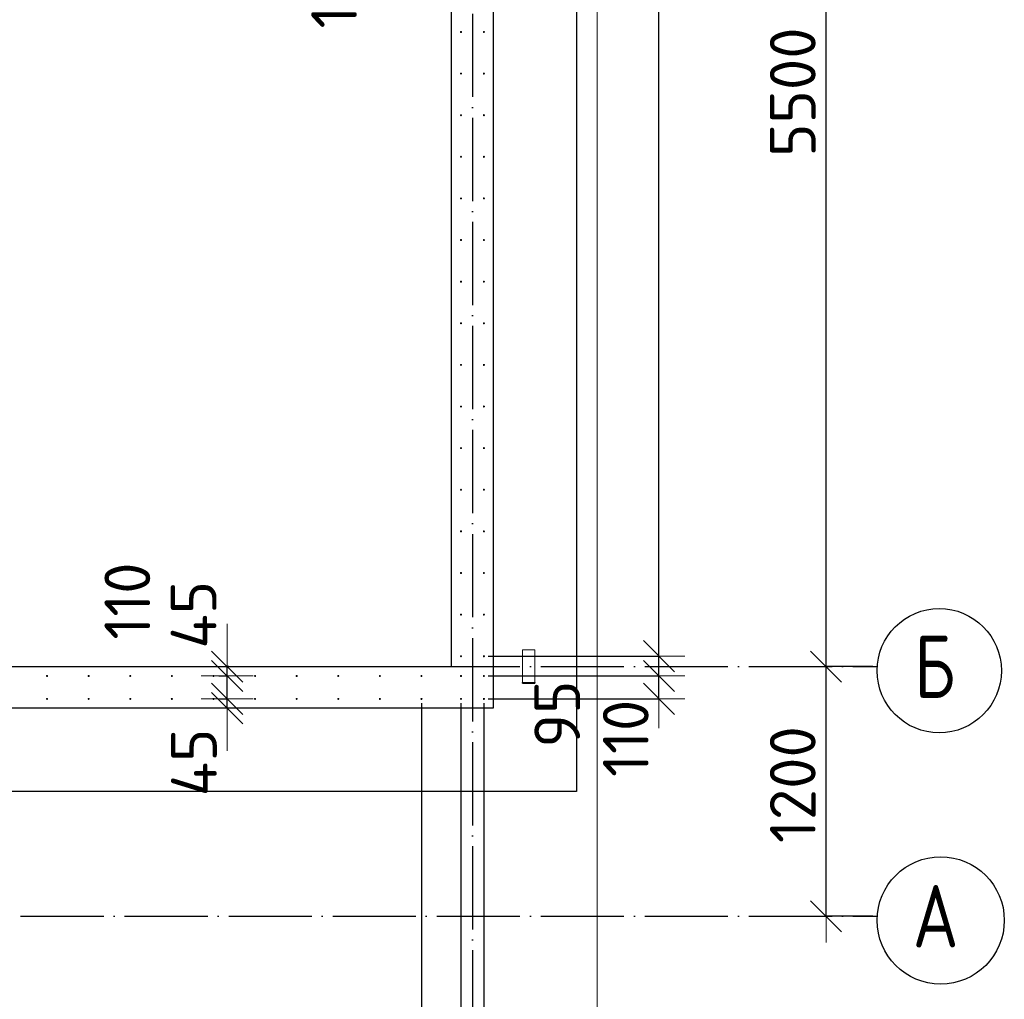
# Model space of a CAD drawing. Header units: millimetres. Extents: x 123094 to 184385, y 26948 to 48500.
# Tile 77 of 108: x 165203 to 169937, y 29601 to 34309. Entities that reach past the tile are written whole.
import ezdxf

# ---------------------------------------------------------------- set-up
doc = ezdxf.new("R2010")
doc.units = ezdxf.units.MM
doc.header["$PDMODE"] = 65
for name, pattern in [('______11', [500, 400, -50, 0, -50]), ('______2', [270, 200, -70]), ('______5', [1100, 800, -100, 100, -100])]:
    doc.linetypes.add(name, pattern=pattern)
for name, color, linetype, lineweight in [('Standard', 7, 'Continuous', 25), ('Арм.стержн. Выпуски', 180, 'Continuous', 35), ('Размерная линия_ общее', 7, 'Continuous', 13), ('Стальная конструкция_ общее', 7, 'Continuous', 25), ('Стена_ общее', 7, 'Continuous', 35), ('Фундамент_ общее', 7, 'Continuous', 35)]:
    doc.layers.add(name, color=color, linetype=linetype, lineweight=lineweight)
doc.layers.add('Осевая линия_ общее', color=7, linetype='______5', lineweight=13, true_color=0xa0a0a0)
doc.styles.add('ISOCPEUR', font='ISOCPEUR')
doc.dimstyles.new('DIMSTYLE_2', dxfattribs={"dimtxt": 220, "dimasz": 250, "dimexe": 0, "dimexo": 0, "dimgap": 110, "dimtad": 2, "dimdec": 0, "dimrnd": 5, "dimzin": 12, "dimdsep": 46, "dimtxsty": 'ISOCPEUR', "dimblk1": 'ALL_ML_STRICH', "dimblk2": 'ALL_ML_STRICH', "dimsah": 1, "dimcen": 0, "dimclrd": 7, "dimclre": 256, "dimclrt": 7, "dimadec": 0, "dimazin": 0, "dimtfac": 1, "dimtdec": 0, "dimtix": 1, "dimtmove": 2, "dimatfit": 3, "dimfxl": 0, "dimtzin": 0, "dimlwd": 0, "dimlwe": -3, "dimarcsym": 0})
doc.dimstyles.new('DIMSTYLE_3', dxfattribs={"dimtxt": 220, "dimasz": 250, "dimexe": 0, "dimexo": 0, "dimgap": 110, "dimtad": 2, "dimdec": 0, "dimrnd": 5, "dimzin": 12, "dimdsep": 46, "dimtxsty": 'ISOCPEUR', "dimblk1": 'ALL_ML_STRICH', "dimblk2": 'ALL_ML_STRICH', "dimsah": 1, "dimcen": 0, "dimclrd": 7, "dimclre": 256, "dimclrt": 7, "dimadec": 0, "dimazin": 0, "dimtfac": 1, "dimtdec": 0, "dimtix": 1, "dimtmove": 2, "dimatfit": 3, "dimfxl": 0, "dimtzin": 0, "dimlwd": 0, "dimlwe": -3, "dimarcsym": 0})
doc.dimstyles.new('DIMSTYLE_5', dxfattribs={"dimtxt": 220, "dimasz": 250, "dimexe": 0, "dimexo": 0, "dimgap": 110, "dimtad": 2, "dimdec": 0, "dimrnd": 5, "dimzin": 12, "dimdsep": 46, "dimtxsty": 'ISOCPEUR', "dimblk1": 'ALL_ML_STRICH', "dimblk2": 'ALL_ML_STRICH', "dimsah": 1, "dimcen": 0, "dimclrd": 7, "dimclre": 256, "dimclrt": 7, "dimadec": 0, "dimazin": 0, "dimtfac": 1, "dimtdec": 0, "dimtix": 1, "dimtmove": 2, "dimatfit": 3, "dimfxl": 0, "dimtvp": 1.2, "dimtzin": 0, "dimlwd": 0, "dimlwe": -3, "dimarcsym": 0})

# ---------------------------------------------------------------- blocks, each defined once
blk = doc.blocks.new('ALL_ML_STRICH')
at = {"color": 0, "linetype": 'ByBlock', "lineweight": -2}
for p, q in [((0, -0.5), (0, 0.5)), ((-0.3, -0.3), (0.3, 0.3)), ((-1, 0), (0.5, 0))]:
    blk.add_line(p, q, dxfattribs=at)
blk = doc.blocks.new('*D4')
at = {"layer": 'DEFPOINTS', "color": 7, "linetype": 'Continuous', "lineweight": 13, "transparency": 33554687}
for p in [(169325.4, 31200), (169080, 30000), (169325.4, 30000)]:
    blk.add_point(p, dxfattribs=at)
at = {"layer": 'Размерная линия_ общее', "color": 253, "linetype": 'Continuous', "lineweight": -2, "true_color": 0xa0a0a0, "transparency": 33554687}
for p, q in [((169305.4, 31200), (169080, 31200)), ((169305.4, 30000), (169080, 30000))]:
    blk.add_line(p, q, dxfattribs=at)
at = {"layer": 'Размерная линия_ общее', "color": 7, "linetype": 'Continuous', "lineweight": -2, "transparency": 33554687}
blk.add_line((169080, 30000), (169080, 31200), dxfattribs=at)
at = {"layer": 'Размерная линия_ общее', "color": 7, "linetype": 'Continuous', "lineweight": 13, "transparency": 33554687, "xscale": 250, "yscale": 250, "zscale": 250}
for p, rotation in [((169080, 31200), 90), ((169080, 30000), 270)]:
    blk.add_blockref('ALL_ML_STRICH', p, dxfattribs=dict(at, rotation=rotation))
at = {"layer": 'Размерная линия_ общее', "color": 7, "linetype": 'Continuous', "lineweight": 13, "transparency": 33554687, "insert": (168920, 30633), "char_height": 220, "width": 880, "attachment_point": 5, "rotation": 90, "style": 'ISOCPEUR'}
blk.add_mtext('\\A1;{1200}', dxfattribs=at)
blk = doc.blocks.new('*D5')
at = {"layer": 'DEFPOINTS', "color": 7, "linetype": 'Continuous', "lineweight": 13, "transparency": 33554687}
for p in [(169325.4, 36700), (169080, 31200), (169325.4, 31200)]:
    blk.add_point(p, dxfattribs=at)
at = {"layer": 'Размерная линия_ общее', "color": 253, "linetype": 'Continuous', "lineweight": -2, "true_color": 0xa0a0a0, "transparency": 33554687}
for p, q in [((169305.4, 36700), (169080, 36700)), ((169305.4, 31200), (169080, 31200))]:
    blk.add_line(p, q, dxfattribs=at)
at = {"layer": 'Размерная линия_ общее', "color": 7, "linetype": 'Continuous', "lineweight": -2, "transparency": 33554687}
blk.add_line((169080, 31200), (169080, 36700), dxfattribs=at)
at = {"layer": 'Размерная линия_ общее', "color": 7, "linetype": 'Continuous', "lineweight": 13, "transparency": 33554687, "xscale": 250, "yscale": 250, "zscale": 250}
for p, rotation in [((169080, 36700), 90), ((169080, 31200), 270)]:
    blk.add_blockref('ALL_ML_STRICH', p, dxfattribs=dict(at, rotation=rotation))
at = {"layer": 'Размерная линия_ общее', "color": 7, "linetype": 'Continuous', "lineweight": 13, "transparency": 33554687, "insert": (168920, 33961), "char_height": 220, "width": 880, "attachment_point": 5, "rotation": 90, "style": 'ISOCPEUR'}
blk.add_mtext('\\A1;{5500}', dxfattribs=at)
blk = doc.blocks.new('*D11')
at = {"layer": 'DEFPOINTS', "color": 7, "linetype": 'Continuous', "lineweight": 13, "transparency": 33554687}
for p in [(167435, 31155), (167435, 31045), (168276.8, 31045)]:
    blk.add_point(p, dxfattribs=at)
at = {"layer": 'Размерная линия_ общее', "color": 253, "linetype": 'Continuous', "lineweight": -2, "true_color": 0xa0a0a0, "transparency": 33554687}
for p, q in [((167455, 31155), (168276.8, 31155)), ((167455, 31045), (168276.8, 31045))]:
    blk.add_line(p, q, dxfattribs=at)
at = {"layer": 'Размерная линия_ общее', "color": 7, "linetype": 'Continuous', "lineweight": -2, "transparency": 33554687}
blk.add_line((168276.8, 31045), (168276.8, 31155), dxfattribs=at)
at = {"layer": 'Размерная линия_ общее', "color": 7, "linetype": 'Continuous', "lineweight": 13, "transparency": 33554687, "xscale": 250, "yscale": 250, "zscale": 250}
for p, rotation in [((168276.8, 31045), 270), ((168276.8, 31155), 90)]:
    blk.add_blockref('ALL_ML_STRICH', p, dxfattribs=dict(at, rotation=rotation))
at = {"layer": 'Размерная линия_ общее', "color": 7, "linetype": 'Continuous', "lineweight": 13, "transparency": 33554687, "insert": (168117.1, 30855.4), "char_height": 220, "width": 660, "attachment_point": 5, "rotation": 90, "style": 'ISOCPEUR'}
blk.add_mtext('\\A1;{110}', dxfattribs=at)
blk = doc.blocks.new('*D12')
at = {"layer": 'DEFPOINTS', "color": 7, "linetype": 'Continuous', "lineweight": 13, "transparency": 33554687}
for p in [(167435, 31250), (167435, 31155), (168276.8, 31155)]:
    blk.add_point(p, dxfattribs=at)
at = {"layer": 'Размерная линия_ общее', "color": 253, "linetype": 'Continuous', "lineweight": -2, "true_color": 0xa0a0a0, "transparency": 33554687}
for p, q in [((167455, 31250), (168276.8, 31250)), ((167455, 31155), (168276.8, 31155))]:
    blk.add_line(p, q, dxfattribs=at)
at = {"layer": 'Размерная линия_ общее', "color": 7, "linetype": 'Continuous', "lineweight": -2, "transparency": 33554687}
blk.add_line((168276.8, 31155), (168276.8, 31250), dxfattribs=at)
at = {"layer": 'Размерная линия_ общее', "color": 7, "linetype": 'Continuous', "lineweight": 13, "transparency": 33554687, "xscale": 250, "yscale": 250, "zscale": 250}
for p, rotation in [((168276.8, 31155), 270), ((168276.8, 31250), 90)]:
    blk.add_blockref('ALL_ML_STRICH', p, dxfattribs=dict(at, rotation=rotation))
at = {"layer": 'Размерная линия_ общее', "color": 7, "linetype": 'Continuous', "lineweight": 13, "transparency": 33554687, "insert": (167787.5, 30972.1), "char_height": 220, "width": 440, "attachment_point": 5, "rotation": 90, "style": 'ISOCPEUR'}
blk.add_mtext('\\A1;{95}', dxfattribs=at)
blk = doc.blocks.new('*D13')
at = {"layer": 'DEFPOINTS', "color": 7, "linetype": 'Continuous', "lineweight": 13, "transparency": 33554687}
for p in [(167435, 43850), (167435, 31250), (168276.8, 31250)]:
    blk.add_point(p, dxfattribs=at)
at = {"layer": 'Размерная линия_ общее', "color": 253, "linetype": 'Continuous', "lineweight": -2, "true_color": 0xa0a0a0, "transparency": 33554687}
for p, q in [((167455, 43850), (168276.8, 43850)), ((167455, 31250), (168276.8, 31250))]:
    blk.add_line(p, q, dxfattribs=at)
at = {"layer": 'Размерная линия_ общее', "color": 7, "linetype": 'Continuous', "lineweight": -2, "transparency": 33554687}
blk.add_line((168276.8, 31250), (168276.8, 43850), dxfattribs=at)
at = {"layer": 'Размерная линия_ общее', "color": 7, "linetype": 'Continuous', "lineweight": 13, "transparency": 33554687, "xscale": 250, "yscale": 250, "zscale": 250}
for p, rotation in [((168276.8, 43850), 90), ((168276.8, 31250), 270)]:
    blk.add_blockref('ALL_ML_STRICH', p, dxfattribs=dict(at, rotation=rotation))
at = {"layer": 'Размерная линия_ общее', "color": 7, "linetype": 'Continuous', "lineweight": 13, "transparency": 33554687, "insert": (168006.8, 36659), "char_height": 220, "width": 11, "attachment_point": 1, "rotation": 90, "line_spacing_factor": 0.60241, "style": 'ISOCPEUR'}
blk.add_mtext('63х200=12600', dxfattribs=at)
blk = doc.blocks.new('*D111')
at = {"layer": 'DEFPOINTS', "color": 7, "linetype": 'Continuous', "lineweight": 13, "transparency": 33554687}
for p in [(166145.4, 31045), (166200.8, 31000), (166240.1, 31000)]:
    blk.add_point(p, dxfattribs=at)
at = {"layer": 'Размерная линия_ общее', "color": 253, "linetype": 'Continuous', "lineweight": -2, "true_color": 0xa0a0a0, "transparency": 33554687}
for p, q in [((166165.4, 31045), (166200.8, 31045)), ((166220.1, 31000), (166200.8, 31000))]:
    blk.add_line(p, q, dxfattribs=at)
at = {"layer": 'Размерная линия_ общее', "color": 7, "linetype": 'Continuous', "lineweight": -2, "transparency": 33554687}
blk.add_line((166200.8, 31000), (166200.8, 31045), dxfattribs=at)
at = {"layer": 'Размерная линия_ общее', "color": 7, "linetype": 'Continuous', "lineweight": 13, "transparency": 33554687, "xscale": 250, "yscale": 250, "zscale": 250}
for p, rotation in [((166200.8, 31000), 270), ((166200.8, 31045), 90)]:
    blk.add_blockref('ALL_ML_STRICH', p, dxfattribs=dict(at, rotation=rotation))
at = {"layer": 'Размерная линия_ общее', "color": 7, "linetype": 'Continuous', "lineweight": 13, "transparency": 33554687, "insert": (166041.2, 30739.6), "char_height": 220, "width": 440, "attachment_point": 5, "rotation": 90, "style": 'ISOCPEUR'}
blk.add_mtext('\\A1;{45}', dxfattribs=at)
blk = doc.blocks.new('*D112')
at = {"layer": 'DEFPOINTS', "color": 7, "linetype": 'Continuous', "lineweight": 13, "transparency": 33554687}
for p in [(166140.4, 31155), (166145.4, 31045), (166200.8, 31045)]:
    blk.add_point(p, dxfattribs=at)
at = {"layer": 'Размерная линия_ общее', "color": 253, "linetype": 'Continuous', "lineweight": -2, "true_color": 0xa0a0a0, "transparency": 33554687}
for p, q in [((166160.4, 31155), (166200.8, 31155)), ((166165.4, 31045), (166200.8, 31045))]:
    blk.add_line(p, q, dxfattribs=at)
at = {"layer": 'Размерная линия_ общее', "color": 7, "linetype": 'Continuous', "lineweight": -2, "transparency": 33554687}
blk.add_line((166200.8, 31045), (166200.8, 31155), dxfattribs=at)
at = {"layer": 'Размерная линия_ общее', "color": 7, "linetype": 'Continuous', "lineweight": 13, "transparency": 33554687, "xscale": 250, "yscale": 250, "zscale": 250}
for p, rotation in [((166200.8, 31045), 270), ((166200.8, 31155), 90)]:
    blk.add_blockref('ALL_ML_STRICH', p, dxfattribs=dict(at, rotation=rotation))
at = {"layer": 'Размерная линия_ общее', "color": 7, "linetype": 'Continuous', "lineweight": 13, "transparency": 33554687, "insert": (165720.9, 31515.2), "char_height": 220, "width": 660, "attachment_point": 5, "rotation": 90, "style": 'ISOCPEUR'}
blk.add_mtext('\\A1;{110}', dxfattribs=at)
blk = doc.blocks.new('*D113')
at = {"layer": 'DEFPOINTS', "color": 7, "linetype": 'Continuous', "lineweight": 13, "transparency": 33554687}
for p in [(166229.2, 31200), (166140.4, 31155), (166200.8, 31155)]:
    blk.add_point(p, dxfattribs=at)
at = {"layer": 'Размерная линия_ общее', "color": 253, "linetype": 'Continuous', "lineweight": -2, "true_color": 0xa0a0a0, "transparency": 33554687}
for p, q in [((166209.2, 31200), (166200.8, 31200)), ((166160.4, 31155), (166200.8, 31155))]:
    blk.add_line(p, q, dxfattribs=at)
at = {"layer": 'Размерная линия_ общее', "color": 7, "linetype": 'Continuous', "lineweight": -2, "transparency": 33554687}
blk.add_line((166200.8, 31155), (166200.8, 31200), dxfattribs=at)
at = {"layer": 'Размерная линия_ общее', "color": 7, "linetype": 'Continuous', "lineweight": 13, "transparency": 33554687, "xscale": 250, "yscale": 250, "zscale": 250}
for p, rotation in [((166200.8, 31155), 270), ((166200.8, 31200), 90)]:
    blk.add_blockref('ALL_ML_STRICH', p, dxfattribs=dict(at, rotation=rotation))
at = {"layer": 'Размерная линия_ общее', "color": 7, "linetype": 'Continuous', "lineweight": 13, "transparency": 33554687, "insert": (166039.5, 31449.4), "char_height": 220, "width": 440, "attachment_point": 5, "rotation": 90, "style": 'ISOCPEUR'}
blk.add_mtext('\\A1;{45}', dxfattribs=at)
blk = doc.blocks.new('*D159')
at = {"layer": 'DEFPOINTS', "color": 7, "linetype": 'Continuous', "lineweight": 13, "transparency": 33554687}
for p in [(167325, 34563.7), (167435, 34558.7), (167435, 34503.3)]:
    blk.add_point(p, dxfattribs=at)
at = {"layer": 'Размерная линия_ общее', "color": 253, "linetype": 'Continuous', "lineweight": -2, "true_color": 0xa0a0a0, "transparency": 33554687}
for p, q in [((167325, 34543.7), (167325, 34503.3)), ((167435, 34538.7), (167435, 34503.3))]:
    blk.add_line(p, q, dxfattribs=at)
at = {"layer": 'Размерная линия_ общее', "color": 7, "linetype": 'Continuous', "lineweight": -2, "transparency": 33554687}
blk.add_line((167435, 34503.3), (167325, 34503.3), dxfattribs=at)
at = {"layer": 'Размерная линия_ общее', "color": 7, "linetype": 'Continuous', "lineweight": 13, "transparency": 33554687, "xscale": 250, "yscale": 250, "zscale": 250}
for p, rotation in [((167435, 34503.3), 360), ((167325, 34503.3), 180)]:
    blk.add_blockref('ALL_ML_STRICH', p, dxfattribs=dict(at, rotation=rotation))
at = {"layer": 'Размерная линия_ общее', "color": 7, "linetype": 'Continuous', "lineweight": 13, "transparency": 33554687, "insert": (166714.8, 34451.9), "char_height": 220, "width": 660, "attachment_point": 5, "rotation": 90, "style": 'ISOCPEUR'}
blk.add_mtext('\\A1;{110}', dxfattribs=at)
blk = doc.blocks.new('*D609')
at = {"layer": 'DEFPOINTS', "color": 7, "linetype": 'Continuous', "lineweight": 13, "transparency": 33554687}
for p in [(167135, 31045), (164135, 29795), (164135, 28639)]:
    blk.add_point(p, dxfattribs=at)
at = {"layer": 'Размерная линия_ общее', "color": 253, "linetype": 'Continuous', "lineweight": -2, "true_color": 0xa0a0a0, "transparency": 33554687}
for p, q in [((167135, 31025), (167135, 28639)), ((164135, 29775), (164135, 28639))]:
    blk.add_line(p, q, dxfattribs=at)
at = {"layer": 'Размерная линия_ общее', "color": 7, "linetype": 'Continuous', "lineweight": -2, "transparency": 33554687}
blk.add_line((164135, 28639), (167135, 28639), dxfattribs=at)
at = {"layer": 'Размерная линия_ общее', "color": 7, "linetype": 'Continuous', "lineweight": 13, "transparency": 33554687, "xscale": 250, "yscale": 250, "zscale": 250, "rotation": 180}
blk.add_blockref('ALL_ML_STRICH', (164135, 28639), dxfattribs=at)
at = {"layer": 'Размерная линия_ общее', "color": 7, "linetype": 'Continuous', "lineweight": 13, "transparency": 33554687, "xscale": 250, "yscale": 250, "zscale": 250}
blk.add_blockref('ALL_ML_STRICH', (167135, 28639), dxfattribs=at)
at = {"layer": 'Размерная линия_ общее', "color": 7, "linetype": 'Continuous', "lineweight": 13, "transparency": 33554687, "insert": (164821, 28909), "char_height": 220, "width": 11, "attachment_point": 1, "line_spacing_factor": 0.60241, "style": 'ISOCPEUR'}
blk.add_mtext('15х200=3000', dxfattribs=at)
blk = doc.blocks.new('*D610')
at = {"layer": 'DEFPOINTS', "color": 7, "linetype": 'Continuous', "lineweight": 13, "transparency": 33554687}
for p in [(167135, 31045), (167325, 31045), (167135, 28639)]:
    blk.add_point(p, dxfattribs=at)
at = {"layer": 'Размерная линия_ общее', "color": 253, "linetype": 'Continuous', "lineweight": -2, "true_color": 0xa0a0a0, "transparency": 33554687}
for p, q in [((167135, 31025), (167135, 28639)), ((167325, 31025), (167325, 28639))]:
    blk.add_line(p, q, dxfattribs=at)
at = {"layer": 'Размерная линия_ общее', "color": 7, "linetype": 'Continuous', "lineweight": -2, "transparency": 33554687}
blk.add_line((167135, 28639), (167325, 28639), dxfattribs=at)
at = {"layer": 'Размерная линия_ общее', "color": 7, "linetype": 'Continuous', "lineweight": 13, "transparency": 33554687, "xscale": 250, "yscale": 250, "zscale": 250, "rotation": 180}
blk.add_blockref('ALL_ML_STRICH', (167135, 28639), dxfattribs=at)
at = {"layer": 'Размерная линия_ общее', "color": 7, "linetype": 'Continuous', "lineweight": 13, "transparency": 33554687, "xscale": 250, "yscale": 250, "zscale": 250}
blk.add_blockref('ALL_ML_STRICH', (167325, 28639), dxfattribs=at)
at = {"layer": 'Размерная линия_ общее', "color": 7, "linetype": 'Continuous', "lineweight": 13, "transparency": 33554687, "insert": (167689.8, 29156.6), "char_height": 220, "width": 660, "attachment_point": 5, "style": 'ISOCPEUR'}
blk.add_mtext('\\A1;{190}', dxfattribs=at)
blk = doc.blocks.new('*D611')
at = {"layer": 'DEFPOINTS', "color": 7, "linetype": 'Continuous', "lineweight": 13, "transparency": 33554687}
for p in [(167325, 31045), (167435, 31045), (167325, 28639)]:
    blk.add_point(p, dxfattribs=at)
at = {"layer": 'Размерная линия_ общее', "color": 253, "linetype": 'Continuous', "lineweight": -2, "true_color": 0xa0a0a0, "transparency": 33554687}
for p, q in [((167325, 31025), (167325, 28639)), ((167435, 31025), (167435, 28639))]:
    blk.add_line(p, q, dxfattribs=at)
at = {"layer": 'Размерная линия_ общее', "color": 7, "linetype": 'Continuous', "lineweight": -2, "transparency": 33554687}
blk.add_line((167325, 28639), (167435, 28639), dxfattribs=at)
at = {"layer": 'Размерная линия_ общее', "color": 7, "linetype": 'Continuous', "lineweight": 13, "transparency": 33554687, "xscale": 250, "yscale": 250, "zscale": 250}
blk.add_blockref('ALL_ML_STRICH', (167435, 28639), dxfattribs=at)
at = {"layer": 'Размерная линия_ общее', "color": 7, "linetype": 'Continuous', "lineweight": 13, "transparency": 33554687, "xscale": 250, "yscale": 250, "zscale": 250, "rotation": 180}
blk.add_blockref('ALL_ML_STRICH', (167325, 28639), dxfattribs=at)
at = {"layer": 'Размерная линия_ общее', "color": 7, "linetype": 'Continuous', "lineweight": 13, "transparency": 33554687, "insert": (167739.7, 28799), "char_height": 220, "width": 660, "attachment_point": 5, "style": 'ISOCPEUR'}
blk.add_mtext('\\A1;{110}', dxfattribs=at)

msp = doc.modelspace()

# ---------------------------------------------------------------- hatches: boundary and pattern name
at = {"layer": 'Арм.стержн. Выпуски', "linetype": 'Continuous', "lineweight": 35, "transparency": 33554687}
for points in [[(167330, 34250), (167329.6, 34251.9), (167328.5, 34253.5), (167326.9, 34254.6), (167325, 34255), (167323.1, 34254.6), (167321.5, 34253.5), (167320.4, 34251.9), (167320, 34250), (167320.4, 34248.1), (167321.5, 34246.5), (167323.1, 34245.4), (167325, 34245), (167326.9, 34245.4), (167328.5, 34246.5), (167329.6, 34248.1)], [(167440, 34250), (167439.6, 34251.9), (167438.5, 34253.5), (167436.9, 34254.6), (167435, 34255), (167433.1, 34254.6), (167431.5, 34253.5), (167430.4, 34251.9), (167430, 34250), (167430.4, 34248.1), (167431.5, 34246.5), (167433.1, 34245.4), (167435, 34245), (167436.9, 34245.4), (167438.5, 34246.5), (167439.6, 34248.1)], [(167330, 34050), (167329.6, 34051.9), (167328.5, 34053.5), (167326.9, 34054.6), (167325, 34055), (167323.1, 34054.6), (167321.5, 34053.5), (167320.4, 34051.9), (167320, 34050), (167320.4, 34048.1), (167321.5, 34046.5), (167323.1, 34045.4), (167325, 34045), (167326.9, 34045.4), (167328.5, 34046.5), (167329.6, 34048.1)], [(167440, 34050), (167439.6, 34051.9), (167438.5, 34053.5), (167436.9, 34054.6), (167435, 34055), (167433.1, 34054.6), (167431.5, 34053.5), (167430.4, 34051.9), (167430, 34050), (167430.4, 34048.1), (167431.5, 34046.5), (167433.1, 34045.4), (167435, 34045), (167436.9, 34045.4), (167438.5, 34046.5), (167439.6, 34048.1)], [(167330, 33850), (167329.6, 33851.9), (167328.5, 33853.5), (167326.9, 33854.6), (167325, 33855), (167323.1, 33854.6), (167321.5, 33853.5), (167320.4, 33851.9), (167320, 33850), (167320.4, 33848.1), (167321.5, 33846.5), (167323.1, 33845.4), (167325, 33845), (167326.9, 33845.4), (167328.5, 33846.5), (167329.6, 33848.1)], [(167440, 33850), (167439.6, 33851.9), (167438.5, 33853.5), (167436.9, 33854.6), (167435, 33855), (167433.1, 33854.6), (167431.5, 33853.5), (167430.4, 33851.9), (167430, 33850), (167430.4, 33848.1), (167431.5, 33846.5), (167433.1, 33845.4), (167435, 33845), (167436.9, 33845.4), (167438.5, 33846.5), (167439.6, 33848.1)], [(167330, 33650), (167329.6, 33651.9), (167328.5, 33653.5), (167326.9, 33654.6), (167325, 33655), (167323.1, 33654.6), (167321.5, 33653.5), (167320.4, 33651.9), (167320, 33650), (167320.4, 33648.1), (167321.5, 33646.5), (167323.1, 33645.4), (167325, 33645), (167326.9, 33645.4), (167328.5, 33646.5), (167329.6, 33648.1)], [(167440, 33650), (167439.6, 33651.9), (167438.5, 33653.5), (167436.9, 33654.6), (167435, 33655), (167433.1, 33654.6), (167431.5, 33653.5), (167430.4, 33651.9), (167430, 33650), (167430.4, 33648.1), (167431.5, 33646.5), (167433.1, 33645.4), (167435, 33645), (167436.9, 33645.4), (167438.5, 33646.5), (167439.6, 33648.1)], [(167330, 33450), (167329.6, 33451.9), (167328.5, 33453.5), (167326.9, 33454.6), (167325, 33455), (167323.1, 33454.6), (167321.5, 33453.5), (167320.4, 33451.9), (167320, 33450), (167320.4, 33448.1), (167321.5, 33446.5), (167323.1, 33445.4), (167325, 33445), (167326.9, 33445.4), (167328.5, 33446.5), (167329.6, 33448.1)], [(167440, 33450), (167439.6, 33451.9), (167438.5, 33453.5), (167436.9, 33454.6), (167435, 33455), (167433.1, 33454.6), (167431.5, 33453.5), (167430.4, 33451.9), (167430, 33450), (167430.4, 33448.1), (167431.5, 33446.5), (167433.1, 33445.4), (167435, 33445), (167436.9, 33445.4), (167438.5, 33446.5), (167439.6, 33448.1)], [(167330, 33250), (167329.6, 33251.9), (167328.5, 33253.5), (167326.9, 33254.6), (167325, 33255), (167323.1, 33254.6), (167321.5, 33253.5), (167320.4, 33251.9), (167320, 33250), (167320.4, 33248.1), (167321.5, 33246.5), (167323.1, 33245.4), (167325, 33245), (167326.9, 33245.4), (167328.5, 33246.5), (167329.6, 33248.1)], [(167440, 33250), (167439.6, 33251.9), (167438.5, 33253.5), (167436.9, 33254.6), (167435, 33255), (167433.1, 33254.6), (167431.5, 33253.5), (167430.4, 33251.9), (167430, 33250), (167430.4, 33248.1), (167431.5, 33246.5), (167433.1, 33245.4), (167435, 33245), (167436.9, 33245.4), (167438.5, 33246.5), (167439.6, 33248.1)], [(167330, 33050), (167329.6, 33051.9), (167328.5, 33053.5), (167326.9, 33054.6), (167325, 33055), (167323.1, 33054.6), (167321.5, 33053.5), (167320.4, 33051.9), (167320, 33050), (167320.4, 33048.1), (167321.5, 33046.5), (167323.1, 33045.4), (167325, 33045), (167326.9, 33045.4), (167328.5, 33046.5), (167329.6, 33048.1)], [(167440, 33050), (167439.6, 33051.9), (167438.5, 33053.5), (167436.9, 33054.6), (167435, 33055), (167433.1, 33054.6), (167431.5, 33053.5), (167430.4, 33051.9), (167430, 33050), (167430.4, 33048.1), (167431.5, 33046.5), (167433.1, 33045.4), (167435, 33045), (167436.9, 33045.4), (167438.5, 33046.5), (167439.6, 33048.1)], [(167330, 32850), (167329.6, 32851.9), (167328.5, 32853.5), (167326.9, 32854.6), (167325, 32855), (167323.1, 32854.6), (167321.5, 32853.5), (167320.4, 32851.9), (167320, 32850), (167320.4, 32848.1), (167321.5, 32846.5), (167323.1, 32845.4), (167325, 32845), (167326.9, 32845.4), (167328.5, 32846.5), (167329.6, 32848.1)], [(167440, 32850), (167439.6, 32851.9), (167438.5, 32853.5), (167436.9, 32854.6), (167435, 32855), (167433.1, 32854.6), (167431.5, 32853.5), (167430.4, 32851.9), (167430, 32850), (167430.4, 32848.1), (167431.5, 32846.5), (167433.1, 32845.4), (167435, 32845), (167436.9, 32845.4), (167438.5, 32846.5), (167439.6, 32848.1)], [(167330, 32650), (167329.6, 32651.9), (167328.5, 32653.5), (167326.9, 32654.6), (167325, 32655), (167323.1, 32654.6), (167321.5, 32653.5), (167320.4, 32651.9), (167320, 32650), (167320.4, 32648.1), (167321.5, 32646.5), (167323.1, 32645.4), (167325, 32645), (167326.9, 32645.4), (167328.5, 32646.5), (167329.6, 32648.1)], [(167440, 32650), (167439.6, 32651.9), (167438.5, 32653.5), (167436.9, 32654.6), (167435, 32655), (167433.1, 32654.6), (167431.5, 32653.5), (167430.4, 32651.9), (167430, 32650), (167430.4, 32648.1), (167431.5, 32646.5), (167433.1, 32645.4), (167435, 32645), (167436.9, 32645.4), (167438.5, 32646.5), (167439.6, 32648.1)], [(167330, 32450), (167329.6, 32451.9), (167328.5, 32453.5), (167326.9, 32454.6), (167325, 32455), (167323.1, 32454.6), (167321.5, 32453.5), (167320.4, 32451.9), (167320, 32450), (167320.4, 32448.1), (167321.5, 32446.5), (167323.1, 32445.4), (167325, 32445), (167326.9, 32445.4), (167328.5, 32446.5), (167329.6, 32448.1)], [(167440, 32450), (167439.6, 32451.9), (167438.5, 32453.5), (167436.9, 32454.6), (167435, 32455), (167433.1, 32454.6), (167431.5, 32453.5), (167430.4, 32451.9), (167430, 32450), (167430.4, 32448.1), (167431.5, 32446.5), (167433.1, 32445.4), (167435, 32445), (167436.9, 32445.4), (167438.5, 32446.5), (167439.6, 32448.1)], [(167330, 32250), (167329.6, 32251.9), (167328.5, 32253.5), (167326.9, 32254.6), (167325, 32255), (167323.1, 32254.6), (167321.5, 32253.5), (167320.4, 32251.9), (167320, 32250), (167320.4, 32248.1), (167321.5, 32246.5), (167323.1, 32245.4), (167325, 32245), (167326.9, 32245.4), (167328.5, 32246.5), (167329.6, 32248.1)], [(167440, 32250), (167439.6, 32251.9), (167438.5, 32253.5), (167436.9, 32254.6), (167435, 32255), (167433.1, 32254.6), (167431.5, 32253.5), (167430.4, 32251.9), (167430, 32250), (167430.4, 32248.1), (167431.5, 32246.5), (167433.1, 32245.4), (167435, 32245), (167436.9, 32245.4), (167438.5, 32246.5), (167439.6, 32248.1)], [(167330, 32050), (167329.6, 32051.9), (167328.5, 32053.5), (167326.9, 32054.6), (167325, 32055), (167323.1, 32054.6), (167321.5, 32053.5), (167320.4, 32051.9), (167320, 32050), (167320.4, 32048.1), (167321.5, 32046.5), (167323.1, 32045.4), (167325, 32045), (167326.9, 32045.4), (167328.5, 32046.5), (167329.6, 32048.1)], [(167440, 32050), (167439.6, 32051.9), (167438.5, 32053.5), (167436.9, 32054.6), (167435, 32055), (167433.1, 32054.6), (167431.5, 32053.5), (167430.4, 32051.9), (167430, 32050), (167430.4, 32048.1), (167431.5, 32046.5), (167433.1, 32045.4), (167435, 32045), (167436.9, 32045.4), (167438.5, 32046.5), (167439.6, 32048.1)], [(167330, 31850), (167329.6, 31851.9), (167328.5, 31853.5), (167326.9, 31854.6), (167325, 31855), (167323.1, 31854.6), (167321.5, 31853.5), (167320.4, 31851.9), (167320, 31850), (167320.4, 31848.1), (167321.5, 31846.5), (167323.1, 31845.4), (167325, 31845), (167326.9, 31845.4), (167328.5, 31846.5), (167329.6, 31848.1)], [(167440, 31850), (167439.6, 31851.9), (167438.5, 31853.5), (167436.9, 31854.6), (167435, 31855), (167433.1, 31854.6), (167431.5, 31853.5), (167430.4, 31851.9), (167430, 31850), (167430.4, 31848.1), (167431.5, 31846.5), (167433.1, 31845.4), (167435, 31845), (167436.9, 31845.4), (167438.5, 31846.5), (167439.6, 31848.1)], [(167330, 31650), (167329.6, 31651.9), (167328.5, 31653.5), (167326.9, 31654.6), (167325, 31655), (167323.1, 31654.6), (167321.5, 31653.5), (167320.4, 31651.9), (167320, 31650), (167320.4, 31648.1), (167321.5, 31646.5), (167323.1, 31645.4), (167325, 31645), (167326.9, 31645.4), (167328.5, 31646.5), (167329.6, 31648.1)], [(167440, 31650), (167439.6, 31651.9), (167438.5, 31653.5), (167436.9, 31654.6), (167435, 31655), (167433.1, 31654.6), (167431.5, 31653.5), (167430.4, 31651.9), (167430, 31650), (167430.4, 31648.1), (167431.5, 31646.5), (167433.1, 31645.4), (167435, 31645), (167436.9, 31645.4), (167438.5, 31646.5), (167439.6, 31648.1)], [(167330, 31450), (167329.6, 31451.9), (167328.5, 31453.5), (167326.9, 31454.6), (167325, 31455), (167323.1, 31454.6), (167321.5, 31453.5), (167320.4, 31451.9), (167320, 31450), (167320.4, 31448.1), (167321.5, 31446.5), (167323.1, 31445.4), (167325, 31445), (167326.9, 31445.4), (167328.5, 31446.5), (167329.6, 31448.1)], [(167440, 31450), (167439.6, 31451.9), (167438.5, 31453.5), (167436.9, 31454.6), (167435, 31455), (167433.1, 31454.6), (167431.5, 31453.5), (167430.4, 31451.9), (167430, 31450), (167430.4, 31448.1), (167431.5, 31446.5), (167433.1, 31445.4), (167435, 31445), (167436.9, 31445.4), (167438.5, 31446.5), (167439.6, 31448.1)], [(167330, 31250), (167329.6, 31251.9), (167328.5, 31253.5), (167326.9, 31254.6), (167325, 31255), (167323.1, 31254.6), (167321.5, 31253.5), (167320.4, 31251.9), (167320, 31250), (167320.4, 31248.1), (167321.5, 31246.5), (167323.1, 31245.4), (167325, 31245), (167326.9, 31245.4), (167328.5, 31246.5), (167329.6, 31248.1)], [(167440, 31250), (167439.6, 31251.9), (167438.5, 31253.5), (167436.9, 31254.6), (167435, 31255), (167433.1, 31254.6), (167431.5, 31253.5), (167430.4, 31251.9), (167430, 31250), (167430.4, 31248.1), (167431.5, 31246.5), (167433.1, 31245.4), (167435, 31245), (167436.9, 31245.4), (167438.5, 31246.5), (167439.6, 31248.1)], [(165340, 31155), (165339.6, 31156.9), (165338.5, 31158.5), (165336.9, 31159.6), (165335, 31160), (165333.1, 31159.6), (165331.5, 31158.5), (165330.4, 31156.9), (165330, 31155), (165330.4, 31153.1), (165331.5, 31151.5), (165333.1, 31150.4), (165335, 31150), (165336.9, 31150.4), (165338.5, 31151.5), (165339.6, 31153.1)], [(165540, 31155), (165539.6, 31156.9), (165538.5, 31158.5), (165536.9, 31159.6), (165535, 31160), (165533.1, 31159.6), (165531.5, 31158.5), (165530.4, 31156.9), (165530, 31155), (165530.4, 31153.1), (165531.5, 31151.5), (165533.1, 31150.4), (165535, 31150), (165536.9, 31150.4), (165538.5, 31151.5), (165539.6, 31153.1)], [(165740, 31155), (165739.6, 31156.9), (165738.5, 31158.5), (165736.9, 31159.6), (165735, 31160), (165733.1, 31159.6), (165731.5, 31158.5), (165730.4, 31156.9), (165730, 31155), (165730.4, 31153.1), (165731.5, 31151.5), (165733.1, 31150.4), (165735, 31150), (165736.9, 31150.4), (165738.5, 31151.5), (165739.6, 31153.1)], [(165940, 31155), (165939.6, 31156.9), (165938.5, 31158.5), (165936.9, 31159.6), (165935, 31160), (165933.1, 31159.6), (165931.5, 31158.5), (165930.4, 31156.9), (165930, 31155), (165930.4, 31153.1), (165931.5, 31151.5), (165933.1, 31150.4), (165935, 31150), (165936.9, 31150.4), (165938.5, 31151.5), (165939.6, 31153.1)], [(166140, 31155), (166139.6, 31156.9), (166138.5, 31158.5), (166136.9, 31159.6), (166135, 31160), (166133.1, 31159.6), (166131.5, 31158.5), (166130.4, 31156.9), (166130, 31155), (166130.4, 31153.1), (166131.5, 31151.5), (166133.1, 31150.4), (166135, 31150), (166136.9, 31150.4), (166138.5, 31151.5), (166139.6, 31153.1)], [(166340, 31155), (166339.6, 31156.9), (166338.5, 31158.5), (166336.9, 31159.6), (166335, 31160), (166333.1, 31159.6), (166331.5, 31158.5), (166330.4, 31156.9), (166330, 31155), (166330.4, 31153.1), (166331.5, 31151.5), (166333.1, 31150.4), (166335, 31150), (166336.9, 31150.4), (166338.5, 31151.5), (166339.6, 31153.1)], [(166540, 31155), (166539.6, 31156.9), (166538.5, 31158.5), (166536.9, 31159.6), (166535, 31160), (166533.1, 31159.6), (166531.5, 31158.5), (166530.4, 31156.9), (166530, 31155), (166530.4, 31153.1), (166531.5, 31151.5), (166533.1, 31150.4), (166535, 31150), (166536.9, 31150.4), (166538.5, 31151.5), (166539.6, 31153.1)], [(166740, 31155), (166739.6, 31156.9), (166738.5, 31158.5), (166736.9, 31159.6), (166735, 31160), (166733.1, 31159.6), (166731.5, 31158.5), (166730.4, 31156.9), (166730, 31155), (166730.4, 31153.1), (166731.5, 31151.5), (166733.1, 31150.4), (166735, 31150), (166736.9, 31150.4), (166738.5, 31151.5), (166739.6, 31153.1)], [(166940, 31155), (166939.6, 31156.9), (166938.5, 31158.5), (166936.9, 31159.6), (166935, 31160), (166933.1, 31159.6), (166931.5, 31158.5), (166930.4, 31156.9), (166930, 31155), (166930.4, 31153.1), (166931.5, 31151.5), (166933.1, 31150.4), (166935, 31150), (166936.9, 31150.4), (166938.5, 31151.5), (166939.6, 31153.1)], [(167140, 31155), (167139.6, 31156.9), (167138.5, 31158.5), (167136.9, 31159.6), (167135, 31160), (167133.1, 31159.6), (167131.5, 31158.5), (167130.4, 31156.9), (167130, 31155), (167130.4, 31153.1), (167131.5, 31151.5), (167133.1, 31150.4), (167135, 31150), (167136.9, 31150.4), (167138.5, 31151.5), (167139.6, 31153.1)], [(167330, 31155), (167329.6, 31156.9), (167328.5, 31158.5), (167326.9, 31159.6), (167325, 31160), (167323.1, 31159.6), (167321.5, 31158.5), (167320.4, 31156.9), (167320, 31155), (167320.4, 31153.1), (167321.5, 31151.5), (167323.1, 31150.4), (167325, 31150), (167326.9, 31150.4), (167328.5, 31151.5), (167329.6, 31153.1)], [(167440, 31155), (167439.6, 31156.9), (167438.5, 31158.5), (167436.9, 31159.6), (167435, 31160), (167433.1, 31159.6), (167431.5, 31158.5), (167430.4, 31156.9), (167430, 31155), (167430.4, 31153.1), (167431.5, 31151.5), (167433.1, 31150.4), (167435, 31150), (167436.9, 31150.4), (167438.5, 31151.5), (167439.6, 31153.1)], [(165340, 31045), (165339.6, 31046.9), (165338.5, 31048.5), (165336.9, 31049.6), (165335, 31050), (165333.1, 31049.6), (165331.5, 31048.5), (165330.4, 31046.9), (165330, 31045), (165330.4, 31043.1), (165331.5, 31041.5), (165333.1, 31040.4), (165335, 31040), (165336.9, 31040.4), (165338.5, 31041.5), (165339.6, 31043.1)], [(165540, 31045), (165539.6, 31046.9), (165538.5, 31048.5), (165536.9, 31049.6), (165535, 31050), (165533.1, 31049.6), (165531.5, 31048.5), (165530.4, 31046.9), (165530, 31045), (165530.4, 31043.1), (165531.5, 31041.5), (165533.1, 31040.4), (165535, 31040), (165536.9, 31040.4), (165538.5, 31041.5), (165539.6, 31043.1)], [(165740, 31045), (165739.6, 31046.9), (165738.5, 31048.5), (165736.9, 31049.6), (165735, 31050), (165733.1, 31049.6), (165731.5, 31048.5), (165730.4, 31046.9), (165730, 31045), (165730.4, 31043.1), (165731.5, 31041.5), (165733.1, 31040.4), (165735, 31040), (165736.9, 31040.4), (165738.5, 31041.5), (165739.6, 31043.1)], [(165940, 31045), (165939.6, 31046.9), (165938.5, 31048.5), (165936.9, 31049.6), (165935, 31050), (165933.1, 31049.6), (165931.5, 31048.5), (165930.4, 31046.9), (165930, 31045), (165930.4, 31043.1), (165931.5, 31041.5), (165933.1, 31040.4), (165935, 31040), (165936.9, 31040.4), (165938.5, 31041.5), (165939.6, 31043.1)], [(166140, 31045), (166139.6, 31046.9), (166138.5, 31048.5), (166136.9, 31049.6), (166135, 31050), (166133.1, 31049.6), (166131.5, 31048.5), (166130.4, 31046.9), (166130, 31045), (166130.4, 31043.1), (166131.5, 31041.5), (166133.1, 31040.4), (166135, 31040), (166136.9, 31040.4), (166138.5, 31041.5), (166139.6, 31043.1)], [(166340, 31045), (166339.6, 31046.9), (166338.5, 31048.5), (166336.9, 31049.6), (166335, 31050), (166333.1, 31049.6), (166331.5, 31048.5), (166330.4, 31046.9), (166330, 31045), (166330.4, 31043.1), (166331.5, 31041.5), (166333.1, 31040.4), (166335, 31040), (166336.9, 31040.4), (166338.5, 31041.5), (166339.6, 31043.1)], [(166540, 31045), (166539.6, 31046.9), (166538.5, 31048.5), (166536.9, 31049.6), (166535, 31050), (166533.1, 31049.6), (166531.5, 31048.5), (166530.4, 31046.9), (166530, 31045), (166530.4, 31043.1), (166531.5, 31041.5), (166533.1, 31040.4), (166535, 31040), (166536.9, 31040.4), (166538.5, 31041.5), (166539.6, 31043.1)], [(166740, 31045), (166739.6, 31046.9), (166738.5, 31048.5), (166736.9, 31049.6), (166735, 31050), (166733.1, 31049.6), (166731.5, 31048.5), (166730.4, 31046.9), (166730, 31045), (166730.4, 31043.1), (166731.5, 31041.5), (166733.1, 31040.4), (166735, 31040), (166736.9, 31040.4), (166738.5, 31041.5), (166739.6, 31043.1)], [(166940, 31045), (166939.6, 31046.9), (166938.5, 31048.5), (166936.9, 31049.6), (166935, 31050), (166933.1, 31049.6), (166931.5, 31048.5), (166930.4, 31046.9), (166930, 31045), (166930.4, 31043.1), (166931.5, 31041.5), (166933.1, 31040.4), (166935, 31040), (166936.9, 31040.4), (166938.5, 31041.5), (166939.6, 31043.1)], [(167140, 31045), (167139.6, 31046.9), (167138.5, 31048.5), (167136.9, 31049.6), (167135, 31050), (167133.1, 31049.6), (167131.5, 31048.5), (167130.4, 31046.9), (167130, 31045), (167130.4, 31043.1), (167131.5, 31041.5), (167133.1, 31040.4), (167135, 31040), (167136.9, 31040.4), (167138.5, 31041.5), (167139.6, 31043.1)], [(167330, 31045), (167329.6, 31046.9), (167328.5, 31048.5), (167326.9, 31049.6), (167325, 31050), (167323.1, 31049.6), (167321.5, 31048.5), (167320.4, 31046.9), (167320, 31045), (167320.4, 31043.1), (167321.5, 31041.5), (167323.1, 31040.4), (167325, 31040), (167326.9, 31040.4), (167328.5, 31041.5), (167329.6, 31043.1)], [(167440, 31045), (167439.6, 31046.9), (167438.5, 31048.5), (167436.9, 31049.6), (167435, 31050), (167433.1, 31049.6), (167431.5, 31048.5), (167430.4, 31046.9), (167430, 31045), (167430.4, 31043.1), (167431.5, 31041.5), (167433.1, 31040.4), (167435, 31040), (167436.9, 31040.4), (167438.5, 31041.5), (167439.6, 31043.1)]]:
    msp.add_hatch(color=4, dxfattribs=at).paths.add_polyline_path(points)

# ---------------------------------------------------------------- linework, layer by layer
at = {"layer": 'Standard', "color": 7, "linetype": 'Continuous', "lineweight": 13, "transparency": 33554687}
msp.add_lwpolyline([(125100, 29250), (167980, 29250), (167980, 48500), (125100, 48500), (125100, 29250)], dxfattribs=at)
at = {"layer": 'Осевая линия_ общее', "color": 253, "linetype": '______11', "lineweight": -3, "true_color": 0xa0a0a0, "transparency": 33554687}
for p, q in [((167380, 46340), (167380, 27662.1)), ((125200, 31200), (169325.4, 31200)), ((125200, 30000), (169325.4, 30000))]:
    msp.add_line(p, q, dxfattribs=at)
at = {"layer": 'Осевая линия_ общее', "color": 7, "linetype": 'Continuous', "lineweight": -3, "transparency": 33554687}
for centre, radius in [((169624.1, 31180.5), 298.8), ((169631.2, 29980.5), 305.8)]:
    msp.add_circle(centre, radius, dxfattribs=at)
at = {"layer": 'Стальная конструкция_ общее', "color": 253, "linetype": '______2', "lineweight": 18, "true_color": 0xababab, "transparency": 33554687}
for p, q in [((167620, 31123.1), (167620, 31280)), ((167620, 31280), (167680, 31280)), ((167620, 31123.1), (167620, 31280)), ((167620, 31280), (167680, 31280)), ((167680, 31280), (167680, 31123.1)), ((167680, 31280), (167680, 31123.1))]:
    msp.add_line(p, q, dxfattribs=at)
at = {"layer": 'Стальная конструкция_ общее', "color": 7, "linetype": 'Continuous', "lineweight": 25, "transparency": 33554687}
for p, q in [((167620, 31120), (167620, 31123.1)), ((167620, 31123.1), (167680, 31123.1)), ((167620, 31120), (167620, 31123.1)), ((167620, 31123.1), (167680, 31123.1)), ((167620, 31120), (167680, 31120)), ((167620, 31120), (167680, 31120)), ((167680, 31123.1), (167680, 31120)), ((167680, 31123.1), (167680, 31120))]:
    msp.add_line(p, q, dxfattribs=at)
at = {"layer": 'Стена_ общее', "color": 7, "linetype": 'Continuous', "lineweight": 25, "transparency": 33554687}
for p, q in [((167480, 44100), (167480, 31000)), ((167480, 44100), (167480, 31000)), ((167280, 31200), (167280, 43900)), ((167280, 31200), (167280, 43900)), ((164180, 31200), (167280, 31200)), ((164180, 31200), (167280, 31200)), ((167280, 31000), (164180, 31000)), ((167280, 31000), (164180, 31000)), ((167480, 31000), (167280, 31000)), ((167480, 31000), (167280, 31000))]:
    msp.add_line(p, q, dxfattribs=at)
at = {"layer": 'Фундамент_ общее', "color": 7, "lineweight": 25, "transparency": 33554687}
for p, q in [((167880, 44500), (167880, 30600)), ((167880, 30600), (164580, 30600))]:
    msp.add_line(p, q, dxfattribs=at)
at = {"layer": 'Фундамент_ общее', "color": 7, "linetype": 'Continuous', "lineweight": 25, "transparency": 33554687}
for p, q in [((167880, 44500), (167880, 30600)), ((167880, 30600), (164580, 30600))]:
    msp.add_line(p, q, dxfattribs=at)

# ---------------------------------------------------------------- texts
at = {"layer": 'Осевая линия_ общее', "color": 7, "linetype": 'Continuous', "lineweight": -3, "transparency": 33554687, "char_height": 300, "attachment_point": 7, "style": 'ISOCPEUR'}
for s, insert, width in [('\\W0.80;Б', (169504.1, 31050), 359.833), ('\\W0.82;А', (169496.2, 29850), 392.646)]:
    msp.add_mtext(s, dxfattribs=dict(at, insert=insert, width=width))

# ---------------------------------------------------------------- dimensions: what is measured, and where the dimension line sits
at = {"layer": 'Размерная линия_ общее', "color": 7, "linetype": 'Continuous', "lineweight": 13, "transparency": 33554687}
dim = msp.add_linear_dim(base=(168276.8, 43850), p1=(167455, 31250), p2=(167455, 43850), angle=90, text='63х200=12600', dimstyle='DIMSTYLE_3', override={"dimpost": '<>', "dimclrd": 7, "dimclre": 253, "dimclrt": 7, "dimlwd": 0, "dimlwe": 65533}, dxfattribs=at)
dim.commit()
dim.dimension.update_dxf_attribs({"geometry": '*D13', "text_midpoint": (168166.8, 37550), "dimtype": 160})
for base, p1, p2, angle, dimstyle, picture, middle in [((169080, 36700), (169305.4, 31200), (169305.4, 36700), 90, 'DIMSTYLE_3', '*D5', (168920, 33961)), ((167325, 34503.3), (167435, 34538.7), (167325, 34543.7), 180, 'DIMSTYLE_5', '*D159', (166714.8, 34451.9)), ((166200.8, 31155), (166165.4, 31045), (166160.4, 31155), 90, 'DIMSTYLE_5', '*D112', (165720.9, 31515.2)), ((166200.8, 31200), (166160.4, 31155), (166209.2, 31200), 90, 'DIMSTYLE_5', '*D113', (166039.5, 31449.4)), ((168276.8, 31250), (167455, 31155), (167455, 31250), 90, 'DIMSTYLE_5', '*D12', (167787.5, 30972.1)), ((168276.8, 31155), (167455, 31045), (167455, 31155), 90, 'DIMSTYLE_5', '*D11', (168117.1, 30855.4)), ((169080, 31200), (169305.4, 30000), (169305.4, 31200), 90, 'DIMSTYLE_2', '*D4', (168920, 30633)), ((166200.8, 31045), (166220.1, 31000), (166165.4, 31045), 90, 'DIMSTYLE_5', '*D111', (166041.2, 30739.6))]:
    dim = msp.add_linear_dim(base=base, p1=p1, p2=p2, angle=angle, dimstyle=dimstyle, override={"dimpost": '<>', "dimclrd": 7, "dimclre": 253, "dimclrt": 7, "dimlwd": 0, "dimlwe": 65533}, dxfattribs=at)
    dim.commit()
    dim.dimension.update_dxf_attribs({"geometry": picture, "text_midpoint": middle, "dimtype": 160})
dim = msp.add_linear_dim(base=(167135, 28639), p1=(164135, 29775), p2=(167135, 31025), text='15х200=3000', dimstyle='DIMSTYLE_3', override={"dimpost": '<>', "dimclrd": 7, "dimclre": 253, "dimclrt": 7, "dimlwd": 0, "dimlwe": 65533}, dxfattribs=at)
dim.commit()
dim.dimension.update_dxf_attribs({"geometry": '*D609', "text_midpoint": (165635, 28749), "dimtype": 160})
for base, p1, p2, picture, middle in [((167325, 28639), (167135, 31025), (167325, 31025), '*D610', (167689.8, 29156.6)), ((167435, 28639), (167325, 31025), (167435, 31025), '*D611', (167739.7, 28799))]:
    dim = msp.add_linear_dim(base=base, p1=p1, p2=p2, dimstyle='DIMSTYLE_5', override={"dimpost": '<>', "dimclrd": 7, "dimclre": 253, "dimclrt": 7, "dimlwd": 0, "dimlwe": 65533}, dxfattribs=at)
    dim.commit()
    dim.dimension.update_dxf_attribs({"geometry": picture, "text_midpoint": middle, "dimtype": 160})

doc.saveas('drawing.dxf')
